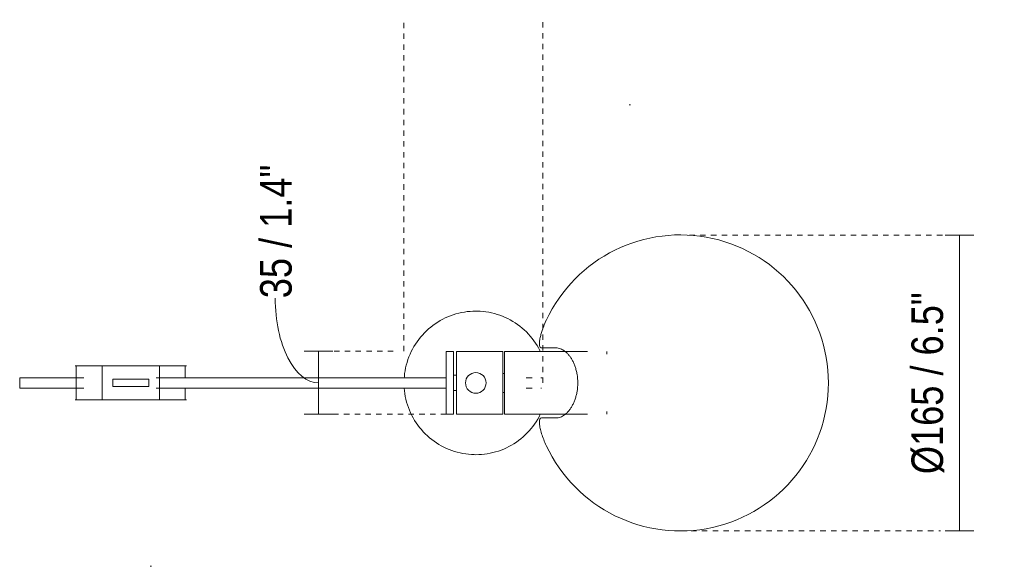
# Model space of a CAD drawing. Header units: millimetres. Extents: x -3675 to -1349, y -2871 to 6929.
# Tile 2 of 2: x -2990 to -2441, y 6625 to 6929. Entities that reach past the tile are written whole.
import ezdxf

# ---------------------------------------------------------------- set-up
doc = ezdxf.new("R2010")
doc.units = ezdxf.units.MM
doc.linetypes.add('Dash', pattern=[6, 3, -3])
for name, color, linetype, lineweight in [('Cotas', 7, 'Continuous', 9), ('Cotas-8', 7, 'Continuous', 9), ('Lighthing Fixture Detail Wide Black', 7, 'Continuous', 20), ('Luminarias', 7, 'Continuous', 20)]:
    doc.layers.add(name, color=color, linetype=linetype, lineweight=lineweight)
doc.layers.add('Lighthing Fixture Dim Grey Dash', color=7, linetype='Dash', lineweight=9, true_color=0xd2d2d2)
doc.styles.add('Arial Narrow', font='ARIALN.TTF', dxfattribs={"height": 17.6})
doc.dimstyles.new('FARO_-_2_2mm_Arial_Narrow_mm_Inch_Right', dxfattribs={"dimscale": 304.8, "dimtxt": 18.012385, "dimasz": 0, "dimexe": 0.026247, "dimexo": 0.0625, "dimgap": 0.013123, "dimtad": 1, "dimdec": 0, "dimzin": 0, "dimdsep": 46, "dimtxsty": 'Arial Narrow', "dimblk1": 'NONE', "dimblk2": 'NONE', "dimsah": 1, "dimcen": 0.09, "dimadec": 0, "dimazin": 0, "dimtfac": 1, "dimtdec": 4, "dimtix": 1, "dimtmove": 0, "dimatfit": 3, "dimfxl": 0.026247, "dimfxlon": 1, "dimtvp": 1, "dimtolj": 1, "dimtzin": 0, "dimarcsym": 2})
doc.dimstyles.new('FARO_-_2_2mm_Arial_Narrow_mm_Inch_Right_1', dxfattribs={"dimscale": 304.8, "dimtxt": 18.012385, "dimasz": 0, "dimexe": 0.026247, "dimexo": 0.0625, "dimgap": 0.013123, "dimtad": 1, "dimdec": 0, "dimzin": 0, "dimdsep": 46, "dimtxsty": 'Arial Narrow', "dimblk1": 'NONE', "dimblk2": 'NONE', "dimsah": 1, "dimcen": 0.09, "dimadec": 0, "dimazin": 0, "dimtfac": 1, "dimtdec": 4, "dimtix": 1, "dimtmove": 1, "dimatfit": 3, "dimfxl": 0.026247, "dimfxlon": 1, "dimtvp": 1, "dimtolj": 1, "dimtzin": 0, "dimarcsym": 2})

# ---------------------------------------------------------------- blocks, each defined once
blk = doc.blocks.new('matilda_floorlamp - 28251 STUDIO Black table lamp-499302-Planta_PDF')
at = {"layer": 'Luminarias'}
for p, q in [((-12.5, 17.5), (-16.5, 17.5)), ((-16.5, 0), (-16.5, 17.5)), ((-12.5, 0), (-12.5, 17.5)), ((15, 17.5), (-10.79, 17.5)), ((-10.79, 0), (-10.79, 17.5)), ((15, 0), (15, 17.5)), ((62.25, 17.51), (16, 17.51)), ((16, 17.51), (16, 0)), ((36.69, 19.5), (37.76, 19.5)), ((72.95, 17.5), (72.95, 16)), ((-222.69, 9.5), (-223.3, 9.5)), ((-222.69, 9.5), (-208.3, 9.5)), ((-222.69, 9.5), (-222.69, -9.5)), ((-208.3, 9.5), (-176.3, 9.5)), ((-208.3, 9.5), (-208.3, -9.5)), ((-176.3, 9.5), (-161.93, 9.5)), ((-176.3, 9.5), (-176.3, -9.5)), ((-161.3, 9.5), (-161.93, 9.5)), ((-161.93, 9.5), (-161.93, 2.89)), ((-254.25, -0.9), (-254.25, 0.9)), ((-202.3, 2), (-200.99, 2)), ((-202.3, 2), (-202.3, -2)), ((-198.77, 2), (-200.99, 2)), ((-198.77, 2), (-182.3, 2)), ((-182.3, -2), (-182.3, 2)), ((-10.79, 4.25), (-12.5, 4.25)), ((16, 5.33), (15, 5.33)), ((-200.99, -2), (-202.3, -2)), ((-200.99, -2), (-198.77, -2)), ((-182.3, -2), (-198.77, -2)), ((-161.93, -2.85), (-161.93, -9.5)), ((-16.5, -17.5), (-16.5, 0)), ((-12.5, -17.5), (-12.5, 0)), ((-12.5, -4.25), (-10.79, -4.25)), ((-10.79, -17.5), (-10.79, 0)), ((15, -17.5), (15, 0)), ((15, -5.33), (16, -5.33)), ((16, 0), (16, -17.51)), ((-223.3, -9.5), (-222.69, -9.5)), ((-208.3, -9.5), (-222.69, -9.5)), ((-176.3, -9.5), (-208.3, -9.5)), ((-161.93, -9.5), (-176.3, -9.5)), ((-161.93, -9.5), (-161.3, -9.5)), ((72.95, -16), (72.95, -17.5)), ((-16.5, -17.5), (-12.5, -17.5)), ((-10.79, -17.5), (15, -17.5)), ((16, -17.51), (62.25, -17.51)), ((37.76, -19.5), (36.69, -19.5))]:
    blk.add_line(p, q, dxfattribs=at)
at = {"layer": 'Luminarias', "flags": 128}
for points in [[(0, 40), (-1.6, 39.97), (-3.2, 39.87), (-4.79, 39.71), (-6.37, 39.49), (-7.95, 39.2), (-9.51, 38.85), (-11.05, 38.44), (-12.58, 37.97), (-14.09, 37.44), (-15.58, 36.84), (-17.04, 36.19), (-18.47, 35.48), (-19.88, 34.71), (-21.25, 33.89), (-22.59, 33.01), (-23.89, 32.08), (-25.15, 31.1), (-26.38, 30.07), (-27.56, 28.99), (-28.69, 27.87), (-29.79, 26.7), (-30.83, 25.49), (-31.82, 24.23), (-32.77, 22.94), (-33.66, 21.61), (-34.5, 20.25), (-35.28, 18.85), (-36, 17.43), (-36.67, 15.97), (-37.28, 14.49), (-37.83, 12.99), (-38.32, 11.47), (-38.75, 9.93), (-39.11, 8.37), (-39.42, 6.8), (-39.66, 5.22), (-39.84, 3.63), (-39.89, 2.87)], [(35.95, 17.51), (35.68, 18.09), (34.93, 19.5), (34.12, 20.88), (33.26, 22.23), (32.34, 23.54), (31.37, 24.81), (30.36, 26.05), (29.29, 27.24), (28.18, 28.39), (27.02, 29.5), (25.82, 30.55), (24.57, 31.56), (23.29, 32.52), (21.97, 33.42), (20.62, 34.28), (19.23, 35.07), (17.81, 35.81), (16.37, 36.5), (14.9, 37.12), (13.4, 37.69), (11.88, 38.19), (10.34, 38.64), (8.79, 39.02), (7.22, 39.34), (5.64, 39.6), (4.06, 39.79), (2.46, 39.92), (0.86, 39.99), (0, 40)], [(-254.25, 2.9), (-252.65, 2.9), (-251.06, 2.9), (-249.46, 2.9), (-247.87, 2.9), (-246.27, 2.9), (-244.68, 2.9), (-243.08, 2.9), (-241.49, 2.9), (-239.89, 2.9), (-229.93, 2.9), (-219.42, 2.9), (-218.52, 2.9)], [(-178.13, 2.9), (-170.07, 2.9), (-155.14, 2.9), (-138.83, 2.9), (-121.1, 2.9), (-102.04, 2.9), (-91.51, 2.9), (-80.34, 2.9), (-31.13, 2.9), (-19.11, 2.9), (-16.5, 2.9)], [(31.33, 2.9), (30.61, 2.9), (29.82, 2.9), (29.16, 2.9), (28.64, 2.9), (28.28, 2.9), (28.09, 2.9), (28.06, 2.9)], [(36.29, 2.9), (36.65, 2.9), (36.17, 2.9)], [(36.68, 2.9), (36.69, 2.9), (37.08, 2.86), (37.19, 2.83)], [(-254.25, -2.9), (-252.65, -2.9), (-251.06, -2.9), (-249.46, -2.9), (-247.87, -2.9), (-246.27, -2.9), (-244.68, -2.9), (-243.08, -2.9), (-241.49, -2.9), (-239.89, -2.9), (-229.93, -2.9), (-219.42, -2.9), (-218.52, -2.9)], [(-178.13, -2.9), (-170.07, -2.9), (-155.14, -2.9), (-138.83, -2.9), (-121.1, -2.9), (-102.04, -2.9), (-91.51, -2.9), (-80.34, -2.9), (-31.13, -2.9), (-19.11, -2.9), (-16.5, -2.9)], [(-39.89, -2.9), (-39.76, -4.36), (-39.56, -5.95), (-39.29, -7.52), (-38.95, -9.09), (-38.56, -10.64), (-38.1, -12.17), (-37.59, -13.69), (-37.01, -15.18), (-36.37, -16.65), (-35.68, -18.09), (-34.93, -19.5), (-34.12, -20.88), (-33.26, -22.23), (-32.34, -23.54), (-31.37, -24.81), (-30.36, -26.05), (-29.29, -27.24), (-28.18, -28.39), (-27.02, -29.5), (-25.82, -30.55), (-24.57, -31.56), (-23.29, -32.52), (-21.97, -33.42), (-20.62, -34.28), (-19.23, -35.07), (-17.81, -35.81), (-16.37, -36.5), (-14.9, -37.12), (-13.4, -37.69), (-11.88, -38.19), (-10.34, -38.64), (-8.79, -39.02), (-7.22, -39.34), (-5.64, -39.6), (-4.06, -39.79), (-2.46, -39.92), (-0.86, -39.99), (0, -40)], [(31.33, -2.9), (30.61, -2.9), (29.82, -2.9), (29.16, -2.9), (28.64, -2.9), (28.28, -2.9), (28.09, -2.9), (28.06, -2.9)], [(36.29, -2.9), (36.65, -2.9), (36.17, -2.9)], [(0, -40), (1.6, -39.97), (3.2, -39.87), (4.79, -39.71), (6.37, -39.49), (7.95, -39.2), (9.51, -38.85), (11.05, -38.44), (12.58, -37.97), (14.09, -37.44), (15.58, -36.84), (17.04, -36.19), (18.47, -35.48), (19.88, -34.71), (21.25, -33.89), (22.59, -33.01), (23.89, -32.08), (25.15, -31.1), (26.38, -30.07), (27.56, -28.99), (28.69, -27.87), (29.79, -26.7), (30.83, -25.49), (31.82, -24.23), (32.77, -22.94), (33.66, -21.61), (34.5, -20.25), (35.28, -18.85), (35.96, -17.51)]]:
    blk.add_lwpolyline(points, dxfattribs=at)
at = {"layer": 'Luminarias'}
for centre, radius, start, end in [((114.04, 0), 82.5, 0, 154.9904), ((0, 0), 5.75, 360, 180), ((0, 0), 5.75, 180, 360), ((114.04, 0), 82.5, 205.0096, 0)]:
    blk.add_arc(centre, radius, start, end, dxfattribs=at)
for centre, start_param, end_param in [((-254.25, 0.9), 0, 1.570796), ((-254.25, -0.9), 1.570796, 3.141593)]:
    blk.add_ellipse(centre, major_axis=(0, 2), ratio=0.000847, start_param=start_param, end_param=end_param, dxfattribs=at)
for points, knots in [([(39.28, 34.88), (38.5, 33.21), (37.65, 31.1), (36.82, 28.68), (36.34, 27.12), (35.79, 25.03), (35.41, 22.69), (35.43, 20.8), (35.89, 19.68), (36.45, 19.47), (36.79, 19.5)], [-1, -1, -1, -1, -0.785714, -0.732143, -0.678571, -0.571429, -0.428571, -0.285714, -0.142857, 0, 0, 0, 0]), ([(44.78, 19.5), (45.58, 19.5), (47.16, 19.21), (49.14, 18.13), (50.66, 16.86), (51.75, 15.69), (52.61, 14.55), (53.27, 13.54), (53.74, 12.73), (54.18, 11.87), (54.61, 10.97), (55.01, 10.02), (55.48, 8.7), (56, 6.95), (56.63, 3.97), (56.81, 1.6), (56.82, 0)], [-1, -1, -1, -1, -0.857143, -0.714286, -0.642857, -0.571429, -0.5, -0.464286, -0.428571, -0.392857, -0.357143, -0.321429, -0.285714, -0.214286, -0.142857, 0, 0, 0, 0]), ([(56.82, 0), (56.81, -1.6), (56.63, -3.97), (56, -6.95), (55.38, -9.05), (54.75, -10.67), (54.18, -11.87), (53.59, -13.01), (52.79, -14.32), (51.75, -15.69), (50.66, -16.86), (49.14, -18.13), (47.16, -19.21), (45.58, -19.5), (44.78, -19.5)], [-1, -1, -1, -1, -0.857143, -0.785714, -0.714286, -0.642857, -0.607143, -0.571429, -0.5, -0.428571, -0.357143, -0.285714, -0.142857, 0, 0, 0, 0]), ([(36.79, -19.5), (36.28, -19.46), (35.53, -19.97), (35.34, -22.27), (35.83, -25.24), (36.64, -28.25), (37.81, -31.53), (38.76, -33.77), (39.28, -34.88)], [-1, -1, -1, -1, -0.785714, -0.571429, -0.428571, -0.285714, -0.142857, 0, 0, 0, 0])]:
    blk.add_open_spline(points, degree=3, knots=knots, dxfattribs=at)
for points in [[(36.79, 19.5), (37.73, 19.5), (40, 19.5), (43.06, 19.5), (44.78, 19.5)], [(44.78, -19.5), (43.06, -19.5), (40, -19.5), (37.73, -19.5), (36.79, -19.5)]]:
    blk.add_open_spline(points, degree=3, dxfattribs=at)
blk = doc.blocks.new('DIMBLOCK5-Planta_PDF')
at = {"layer": 'Cotas-8', "color": 251, "true_color": 0x5b5b5b}
for p, q in [((-2466.43, 6809.35), (-2474.43, 6809.35)), ((-2466.43, 6644.5), (-2466.43, 6809.35)), ((-2466.43, 6809.35), (-2458.43, 6809.35)), ((-2466.43, 6644.5), (-2474.43, 6644.5)), ((-2466.43, 6644.5), (-2458.43, 6644.5))]:
    blk.add_line(p, q, dxfattribs=at)
at = {"layer": 'Cotas-8', "color": 0, "insert": (-2493.18, 6676.17), "char_height": 17.6, "width": 121.798, "attachment_point": 1, "rotation": 90, "line_spacing_factor": 0.974696, "style": 'Arial Narrow'}
blk.add_mtext('Ø165 / 6.5"', dxfattribs=at)
blk = doc.blocks.new('_None')
blk = doc.blocks.new('DIMBLOCK6-Planta_PDF')
at = {"layer": 'Cotas-8', "color": 251, "true_color": 0x5b5b5b}
for p, q in [((-2823.75, 6744.68), (-2831.75, 6744.68)), ((-2823.75, 6744.68), (-2823.75, 6709.5)), ((-2823.75, 6744.68), (-2815.75, 6744.68)), ((-2823.75, 6709.5), (-2831.75, 6709.5)), ((-2823.75, 6709.5), (-2815.75, 6709.5))]:
    blk.add_line(p, q, dxfattribs=at)
blk.add_ellipse((-2823.75, 6774.2), major_axis=(0, 47.11), ratio=0.51138, start_param=1.570796, end_param=3.141593, dxfattribs=at)
at = {"layer": 'Cotas-8', "color": 0, "insert": (-2856.29, 6774.2), "char_height": 17.6, "width": 89.5473, "attachment_point": 1, "rotation": 90, "line_spacing_factor": 0.974696, "style": 'Arial Narrow'}
blk.add_mtext('35 / 1.4"', dxfattribs=at)

msp = doc.modelspace()

# ---------------------------------------------------------------- linework, layer by layer
at = {"layer": 'Lighthing Fixture Detail Wide Black'}
for p, q in [((-2649.74, 6881.98), (-2650.58, 6881.98)), ((-2917.63, 6624.79), (-2916.82, 6624.79))]:
    msp.add_line(p, q, dxfattribs=at)
at = {"layer": 'Lighthing Fixture Dim Grey Dash'}
for p, q in [((-2776.13, 6744.68), (-2776.13, 6929.44)), ((-2698.63, 6727), (-2698.63, 6929.44)), ((-2616.95, 6809.35), (-2471.95, 6809.35)), ((-2782.03, 6744.68), (-2824.32, 6744.68)), ((-2752.53, 6709.5), (-2824.32, 6709.5)), ((-2621.99, 6644.5), (-2476.99, 6644.5))]:
    msp.add_line(p, q, dxfattribs=at)

# ---------------------------------------------------------------- block references
at = {"layer": 'Luminarias'}
msp.add_blockref('matilda_floorlamp - 28251 STUDIO Black table lamp-499302-Planta_PDF', (-2736.03, 6727), dxfattribs=at)

# ---------------------------------------------------------------- dimensions: what is measured, and where the dimension line sits
at = {"layer": 'Cotas', "color": 251, "true_color": 0x5b5b5b}
dim = msp.add_linear_dim(base=(-2823.75, 6709.5), p1=(-2831.75, 6744.68), p2=(-2831.75, 6709.5), angle=90, dimstyle='FARO_-_2_2mm_Arial_Narrow_mm_Inch_Right_1', override={"dimpost": '<>', "dimfxl": 35.182524}, dxfattribs=at)
dim.commit()
dim.dimension.update_dxf_attribs({"geometry": 'DIMBLOCK6-Planta_PDF', "text_midpoint": (-2844.56, 6818.98), "dimtype": 160, "text_rotation": 90})
dim = msp.add_linear_dim(base=(-2466.43, 6809.35), p1=(-2474.43, 6644.5), p2=(-2474.43, 6809.35), angle=90, text='Ø<>', dimstyle='FARO_-_2_2mm_Arial_Narrow_mm_Inch_Right', override={"dimpost": '<>', "dimfxl": 164.846164}, dxfattribs=at)
dim.commit()
dim.dimension.update_dxf_attribs({"geometry": 'DIMBLOCK5-Planta_PDF', "text_midpoint": (-2482, 6726.92)})

doc.saveas('drawing.dxf')
